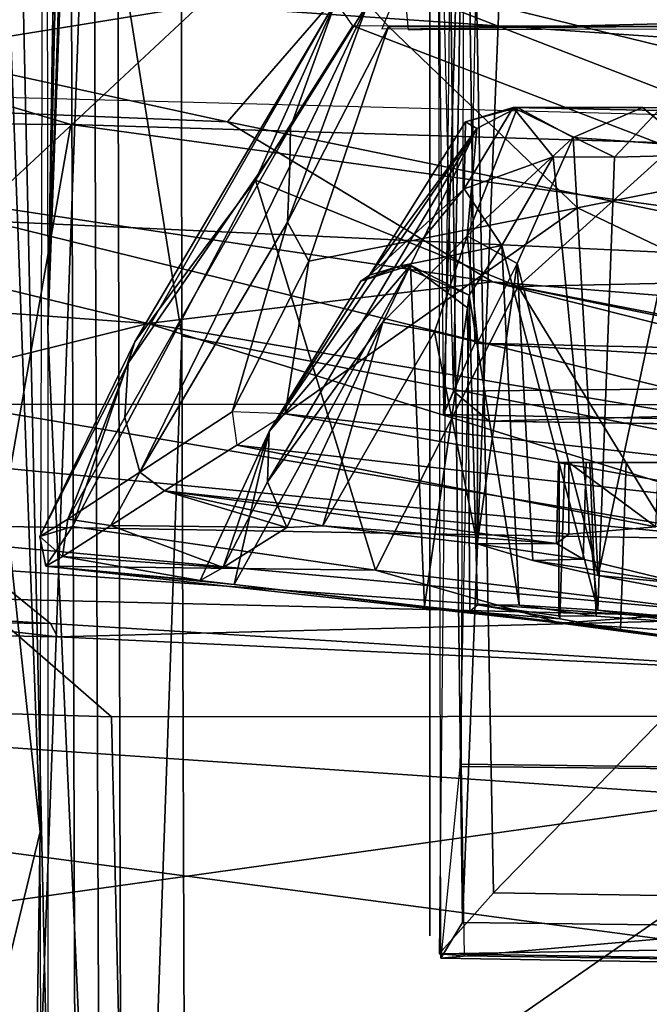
# Model space of a CAD drawing. Header units: millimetres. Extents: x -367 to 317, y -615 to 392.
# Tile 158 of 191: x 41 to 51, y 174 to 189. Entities that reach past the tile are written whole.
import ezdxf

# ---------------------------------------------------------------- set-up
doc = ezdxf.new("R2010")
doc.units = ezdxf.units.MM
doc.layers.add('Fbx_Root', color=7, linetype='Continuous', true_color=0x000000)
doc.styles.add('Default', font='arial.ttf')
doc.dimstyles.new('Default', dxfattribs={"dimscale": 10, "dimtxt": 2.5, "dimasz": 3, "dimexe": 1, "dimexo": 0.5, "dimgap": 0.8, "dimtad": 1, "dimtoh": 1, "dimzin": 1, "dimdsep": 46, "dimtxsty": 'Default', "dimcen": 2.5, "dimadec": 1, "dimazin": 1, "dimtfac": 1, "dimtdec": 4, "dimtix": 1, "dimtofl": 0, "dimtmove": 1, "dimatfit": 3, "dimfxl": 1, "dimtolj": 1, "dimtzin": 1, "dimarcsym": 0})

# ---------------------------------------------------------------- blocks, each defined once
blk = doc.blocks.new('*D1')
at = {"layer": 'Defpoints', "color": 0}
for p in [(-317.816, 295.28), (317.184, 295.28), (-317.816, -604.775)]:
    blk.add_point(p, dxfattribs=at)
at = {"layer": 'Fbx_Root', "color": 0, "lineweight": -2}
for p, q in [((-317.816, 290.28), (-317.816, -614.775)), ((317.184, 290.28), (317.184, -614.775)), ((287.184, -604.775), (-287.816, -604.775))]:
    blk.add_line(p, q, dxfattribs=at)
at = {"layer": 'Fbx_Root', "color": 0}
for points in [[(-287.816, -599.775), (-287.816, -609.775), (-317.816, -604.775)], [(287.184, -609.775), (287.184, -599.775), (317.184, -604.775)]]:
    blk.add_solid(points, dxfattribs=at)
at = {"layer": 'Fbx_Root', "color": 0, "insert": (-0.316, -584.012), "char_height": 25, "attachment_point": 5, "style": 'Default'}
blk.add_mtext('\\A1;635.00', dxfattribs=at)

msp = doc.modelspace()

# ---------------------------------------------------------------- linework, layer by layer
at = {"layer": 'Fbx_Root'}
for points in [[(41.323, 228.012, 331.41), (41.399, 184.236, 309.52), (41.81, 210.019, 339.319)], [(41.28, 176.342, 304.822), (41.384, 216.654, 325.733), (40.228, 204.705, 317.618)], [(41.778, 207.249, 336.478), (41.81, 210.019, 339.319), (41.399, 184.236, 309.52)], [(47.574, 174.358, 343.955), (47.506, 207.537, 359.298), (47.915, 174.918, 344.928)], [(48.537, 190.623, 351.906), (47.915, 174.918, 344.928), (47.506, 207.537, 359.298)], [(41.831, 203.675, 336.509), (41.778, 207.249, 336.478), (41.399, 184.236, 309.52)], [(39.078, 192.558, 306.426), (80.106, 206.025, 316.14), (79.701, 181.351, 303.354)], [(41.28, 176.342, 304.822), (40.228, 204.705, 317.618), (39.959, 188.685, 309.526)], [(47.862, 203.909, 322.091), (48.401, 175.382, 322.079), (76.2, 204.006, 321.667)], [(48.401, 175.382, 322.079), (77.352, 174.921, 321.669), (76.2, 204.006, 321.667)], [(48.401, 175.382, 322.079), (47.862, 203.909, 322.091), (47.549, 174.423, 322.857)], [(41.946, 200.985, 339.14), (41.831, 203.675, 336.509), (41.399, 184.236, 309.52)], [(43.505, 184.137, 353.25), (43.478, 202.835, 361.647), (42.499, 190.429, 354.816)], [(59.617, 180.964, 352.746), (62.761, 198.732, 360.974), (43.478, 202.835, 361.647), (43.505, 184.137, 353.25)], [(47.403, 192.044, 336.431), (47.403, 175.382, 323.095), (47.403, 202.232, 324.583)], [(42.398, 178.151, 652.65), (14.829, 202.138, 751.405), (-9.157, 179.697, 654.035)], [(42.398, 178.151, 652.65), (95.187, 178.201, 674.852), (67.235, 200.543, 754.98), (14.829, 202.138, 751.405)], [(105.92, 201.831, 450.044), (137.42, 179.928, 485.957), (39.993, 192.831, 477.345)], [(42.499, 190.429, 354.816), (42.038, 201.615, 343.259), (41.399, 184.236, 309.52), (42.58, 157.796, 342.338)], [(42.038, 201.615, 343.259), (41.946, 200.985, 339.14), (41.399, 184.236, 309.52)], [(-49.223, 190.262, 374.267), (44.718, 200.378, 374.345), (69.15, 187.137, 374.949)], [(90.704, 185.957, 421.541), (44.718, 200.378, 374.345), (24.542, 192.624, 419.33)], [(44.718, 200.378, 374.345), (90.704, 185.957, 421.541), (95.115, 194.306, 375.462)], [(95.115, 194.306, 375.462), (69.15, 187.137, 374.949), (44.718, 200.378, 374.345)], [(262.031, 200.251, 77.066), (261.864, 199.266, 96.889), (20.397, 29.818, 150.584), (134.105, 110.737, 100.651)], [(41.899, 149.262, 308.274), (40.725, 149.078, 307.767), (40.774, 200.188, 324.924)], [(41.742, 199.704, 325.199), (41.899, 149.262, 308.274), (40.774, 200.188, 324.924)], [(41.742, 199.704, 325.199), (42.114, 195.448, 338.417), (42.308, 144.848, 321.522), (41.899, 149.262, 308.274)], [(261.864, 199.266, 96.889), (181.087, 142.075, 120.829), (20.397, 29.818, 150.584)], [(45.821, 194.886, 365.111), (36.217, 186.992, 361.563), (-0.101, 188.927, 361.607), (-0.301, 197.671, 365.402)], [(75.975, 196.642, 317.172), (47.957, 194.425, 316.502), (48.106, 184.024, 311.362), (76.509, 183.387, 310.584)], [(47.403, 196.479, 352.77), (47.403, 174.706, 343.327), (47.403, 191.174, 342.162)], [(42.114, 195.448, 338.417), (40.298, 195.654, 338.752), (40.261, 144.533, 321.69)], [(77.02, 183.561, 318.839), (47.771, 183.268, 318.371), (47.954, 194.13, 318.41), (76.506, 195.76, 318.835)], [(42.308, 144.848, 321.522), (42.114, 195.448, 338.417), (40.261, 144.533, 321.69)], [(104.091, 185.522, 376.377), (95.201, 190.44, 375.813), (24.031, 195.162, 374.331)], [(36.217, 186.992, 361.563), (45.821, 194.886, 365.111), (68.256, 179.096, 360.193)], [(95.303, 189.848, 366.942), (68.256, 179.096, 360.193), (45.821, 194.886, 365.111)], [(47.496, 194.949, 317.557), (47.618, 182.905, 311.842), (47.957, 194.425, 316.502)], [(47.954, 194.13, 318.41), (47.771, 183.268, 318.371), (47.496, 194.949, 317.557)], [(47.618, 182.905, 311.842), (48.106, 184.024, 311.362), (47.957, 194.425, 316.502)], [(78.157, 177.026, 337.857), (47.898, 177.407, 337.405), (47.94, 192.422, 337.421), (77.462, 192.912, 337.839)], [(39.993, 192.831, 477.345), (116.638, 172.47, 516.367), (15.004, 179.434, 520.323)], [(137.42, 179.928, 485.957), (116.638, 172.47, 516.367), (39.993, 192.831, 477.345)], [(24.542, 192.624, 419.33), (-27.035, 187.969, 423.747), (41.763, 187.46, 424.1)], [(90.704, 185.957, 421.541), (24.542, 192.624, 419.33), (41.763, 187.46, 424.1)], [(38.638, 169.532, 295.144), (39.078, 192.558, 306.426), (79.701, 181.351, 303.354), (80.751, 160.833, 294.228)], [(52.979, 188.703, 541.653), (43.78, 189.334, 541.9), (44.783, 192.632, 538.702)], [(59.395, 192.06, 537.844), (52.979, 188.703, 541.653), (44.783, 192.632, 538.702)], [(77.58, 192.54, 340.72), (48.172, 192.064, 341.186), (47.875, 177.37, 341.142), (78.256, 177.052, 340.703)], [(44.221, 187.503, 621.914), (46.271, 189.869, 625.087), (23.816, 191.964, 625.689)], [(44.221, 187.503, 621.914), (23.816, 191.964, 625.689), (26.98, 188.208, 621.493)], [(47.403, 175.382, 323.095), (47.403, 192.044, 336.431), (47.403, 175.783, 336.075)], [(77.763, 191.204, 352.588), (78.568, 174.547, 345.282), (47.915, 174.918, 344.928), (48.537, 190.623, 351.906)], [(43.78, 189.334, 541.9), (28.919, 186.925, 545.9), (29.128, 190.464, 541.344)], [(42.499, 190.429, 354.816), (42.58, 157.796, 342.338), (43.505, 184.137, 353.25)], [(61.635, 183.911, 619.719), (46.271, 189.869, 625.087), (44.221, 187.503, 621.914)], [(62.463, 185.899, 622.928), (57.933, 189.284, 626.062), (46.271, 189.869, 625.087)], [(61.635, 183.911, 619.719), (62.463, 185.899, 622.928), (46.271, 189.869, 625.087)], [(208.854, 131.177, 90.294), (287.189, 189.615, 74.337), (34.467, 4.457, 147.586)], [(287.189, 189.615, 74.337), (172.593, 112.085, 133.258), (34.467, 4.457, 147.586)], [(46.917, 189.62, 574.233), (46.647, 188.967, 573.979), (64.426, 189.117, 574.176)], [(43.78, 189.334, 541.9), (40.165, 185.957, 547.159), (28.919, 186.925, 545.9)], [(40.165, 185.957, 547.159), (43.78, 189.334, 541.9), (52.979, 188.703, 541.653), (52.747, 185.374, 546.816)], [(45.924, 189.394, 574.882), (42.664, 183.709, 577.181), (42.764, 184.043, 571.797)], [(45.924, 189.394, 574.882), (45.212, 187.422, 589.088), (42.664, 183.709, 577.181)], [(44.661, 186.586, 572.446), (45.924, 189.394, 574.882), (42.764, 184.043, 571.797)], [(44.661, 186.586, 572.446), (46.19, 189.01, 574.038), (45.924, 189.394, 574.882)], [(45.204, 186.806, 596.796), (46.428, 189.365, 597.969), (45.164, 185.924, 601.109)], [(45.164, 185.924, 601.109), (46.428, 189.365, 597.969), (46.754, 189, 598.896)], [(45.204, 186.806, 596.796), (45.212, 187.422, 589.088), (46.428, 189.365, 597.969)], [(45.924, 189.394, 574.882), (46.428, 189.365, 597.969), (45.212, 187.422, 589.088)], [(64.048, 189.353, 598.581), (47.064, 188.949, 598.91), (47.026, 189.39, 598.622)], [(64.048, 189.353, 598.581), (63.917, 188.989, 598.79), (47.064, 188.949, 598.91)], [(51.199, 187.091, 572.621), (46.19, 189.01, 574.038), (44.661, 186.586, 572.446), (48.79, 184.913, 571.341)], [(45.164, 185.924, 601.109), (46.754, 189, 598.896), (45.499, 185.312, 602.191)], [(45.499, 185.312, 602.191), (46.754, 189, 598.896), (49.722, 186.153, 601.534)], [(59.306, 188.994, 574.039), (46.19, 189.01, 574.038), (51.199, 187.091, 572.621)], [(63.989, 188.985, 598.761), (49.722, 186.153, 601.534), (46.754, 189, 598.896)], [(63.989, 188.985, 598.761), (53.336, 184.43, 602.778), (49.722, 186.153, 601.534)], [(41.28, 176.342, 304.822), (39.959, 188.685, 309.526), (39.74, 170.006, 300.66)], [(42.968, 184.335, 616.253), (26.98, 188.208, 621.493), (25.768, 185.599, 616.974)], [(48.385, 184.989, 618.461), (44.221, 187.503, 621.914), (26.98, 188.208, 621.493)], [(42.968, 184.335, 616.253), (48.385, 184.989, 618.461), (26.98, 188.208, 621.493)], [(-27.035, 187.969, 423.747), (-28.47, 141.174, 425.957), (33.522, 140.578, 426.206), (41.763, 187.46, 424.1)], [(47.96, 187.502, 581.522), (48.709, 187.731, 580.965), (47.943, 186.449, 579.726)], [(48.709, 187.731, 580.965), (49.337, 186.954, 580.67), (47.943, 186.449, 579.726)], [(48.778, 187.728, 590.509), (48.709, 187.731, 580.965), (47.96, 187.502, 581.522)], [(48.139, 187.398, 590.248), (48.778, 187.728, 590.509), (47.96, 187.502, 581.522)], [(49.651, 187.256, 590.608), (48.778, 187.728, 590.509), (47.99, 185.709, 592.094)], [(48.778, 187.728, 590.509), (48.139, 187.398, 590.248), (47.99, 185.709, 592.094)], [(48.778, 187.728, 590.509), (50.745, 187.727, 588.677), (48.709, 187.731, 580.965)], [(50.745, 187.727, 588.677), (53.348, 187.725, 587.461), (48.709, 187.731, 580.965)], [(48.709, 187.731, 580.965), (53.348, 187.725, 587.461), (50.993, 187.68, 583.053)], [(50.304, 186.947, 581.799), (48.709, 187.731, 580.965), (50.993, 187.68, 583.053)], [(48.709, 187.731, 580.965), (50.304, 186.947, 581.799), (49.337, 186.954, 580.67)], [(48.778, 187.728, 590.509), (49.651, 187.256, 590.608), (50.745, 187.727, 588.677)], [(49.651, 187.256, 590.608), (51.479, 187.127, 589.052), (50.745, 187.727, 588.677)], [(51.52, 186.977, 582.738), (50.304, 186.947, 581.799), (50.993, 187.68, 583.053)], [(51.479, 187.127, 589.052), (53.348, 187.725, 587.461), (50.745, 187.727, 588.677)], [(41.763, 187.46, 424.1), (33.522, 140.578, 426.206), (93.813, 128.525, 428.621), (108.64, 178.236, 426.744)], [(108.64, 178.236, 426.744), (90.704, 185.957, 421.541), (41.763, 187.46, 424.1)], [(48.385, 184.989, 618.461), (61.635, 183.911, 619.719), (44.221, 187.503, 621.914)], [(48.139, 187.398, 590.248), (47.96, 187.502, 581.522), (46.455, 185.092, 578.62)], [(47.943, 186.449, 579.726), (46.455, 185.092, 578.62), (47.96, 187.502, 581.522)], [(42.611, 182.857, 584.861), (45.212, 187.422, 589.088), (45.204, 186.806, 596.796), (42.843, 181.996, 593.674)], [(45.212, 187.422, 589.088), (42.611, 182.857, 584.861), (42.664, 183.709, 577.181)], [(48.139, 187.398, 590.248), (44.877, 182.636, 573.734), (44.852, 181.846, 583.358)], [(48.139, 187.398, 590.248), (44.852, 181.846, 583.358), (46.662, 184.355, 593.122)], [(48.139, 187.398, 590.248), (46.455, 185.092, 578.62), (44.877, 182.636, 573.734)], [(47.99, 185.709, 592.094), (48.139, 187.398, 590.248), (46.662, 184.355, 593.122)], [(48.771, 185.279, 592.058), (49.651, 187.256, 590.608), (47.99, 185.709, 592.094)], [(48.771, 185.279, 592.058), (50.046, 180.37, 590.399), (49.651, 187.256, 590.608)], [(49.651, 187.256, 590.608), (50.046, 180.37, 590.399), (51.479, 187.127, 589.052)], [(51.598, 180.081, 589.148), (51.479, 187.127, 589.052), (50.046, 180.37, 590.399)], [(36.217, 186.992, 361.563), (68.256, 179.096, 360.193), (31.268, 173.921, 357.084)], [(51.199, 187.091, 572.621), (48.79, 184.913, 571.341), (55.005, 185.051, 571.488)], [(50.039, 179.825, 581.363), (50.304, 186.947, 581.799), (51.52, 186.977, 582.738), (51.582, 179.689, 582.625)], [(48.535, 185.557, 579.33), (47.943, 186.449, 579.726), (49.337, 186.954, 580.67)], [(49.337, 186.954, 580.67), (50.039, 179.825, 581.363), (48.535, 185.557, 579.33)], [(49.337, 186.954, 580.67), (50.304, 186.947, 581.799), (50.039, 179.825, 581.363)], [(45.164, 185.924, 601.109), (42.843, 181.996, 593.674), (45.204, 186.806, 596.796)], [(44.661, 186.586, 572.446), (41.786, 181.142, 569.769), (46.548, 180.458, 569.064)], [(41.786, 181.142, 569.769), (44.661, 186.586, 572.446), (42.764, 184.043, 571.797)], [(46.548, 180.458, 569.064), (48.79, 184.913, 571.341), (44.661, 186.586, 572.446)], [(46.942, 185.242, 577.819), (46.455, 185.092, 578.62), (47.943, 186.449, 579.726)], [(48.535, 185.557, 579.33), (46.942, 185.242, 577.819), (47.943, 186.449, 579.726)], [(45.128, 182.911, 604.13), (49.722, 186.153, 601.534), (53.336, 184.43, 602.778), (53.074, 182.027, 604.595)], [(45.499, 185.312, 602.191), (49.722, 186.153, 601.534), (45.128, 182.911, 604.13)], [(40.165, 185.957, 547.159), (52.747, 185.374, 546.816), (52.468, 183.057, 552.083), (39.921, 183.064, 553.976)], [(44.297, 182.947, 603.446), (42.843, 181.996, 593.674), (45.164, 185.924, 601.109)], [(45.499, 185.312, 602.191), (44.297, 182.947, 603.446), (45.164, 185.924, 601.109)], [(35.745, 182.538, 610.223), (42.968, 184.335, 616.253), (25.768, 185.599, 616.974)], [(46.662, 184.355, 593.122), (47.472, 184.204, 593.635), (47.99, 185.709, 592.094)], [(47.472, 184.204, 593.635), (48.157, 184.039, 593.433), (47.99, 185.709, 592.094)], [(48.771, 185.279, 592.058), (47.99, 185.709, 592.094), (48.157, 184.039, 593.433)], [(48.02, 184.781, 577.476), (46.942, 185.242, 577.819), (48.535, 185.557, 579.33)], [(48.02, 184.781, 577.476), (48.535, 185.557, 579.33), (48.807, 179.905, 579.601)], [(48.807, 179.905, 579.601), (48.535, 185.557, 579.33), (50.039, 179.825, 581.363)], [(44.297, 182.947, 603.446), (45.499, 185.312, 602.191), (45.128, 182.911, 604.13)], [(48.145, 180.869, 593.618), (48.771, 185.279, 592.058), (48.157, 184.039, 593.433)], [(48.771, 185.279, 592.058), (48.145, 180.869, 593.618), (49.02, 180.61, 591.814)], [(50.046, 180.37, 590.399), (48.771, 185.279, 592.058), (49.02, 180.61, 591.814)], [(47.098, 185.25, 574.474), (47.32, 179.886, 571.635), (44.325, 180.229, 571.955)], [(44.325, 180.229, 571.955), (44.877, 182.636, 573.734), (47.098, 185.25, 574.474)], [(47.098, 185.25, 574.474), (44.877, 182.636, 573.734), (46.319, 184.998, 574.863)], [(47.098, 185.25, 574.474), (46.319, 184.998, 574.863), (46.942, 185.242, 577.819)], [(46.455, 185.092, 578.62), (46.942, 185.242, 577.819), (46.319, 184.998, 574.863)], [(46.942, 185.242, 577.819), (48.02, 184.781, 577.476), (47.098, 185.25, 574.474)], [(47.992, 184.577, 574.725), (47.098, 185.25, 574.474), (48.02, 184.781, 577.476)], [(47.32, 179.886, 571.635), (47.098, 185.25, 574.474), (47.992, 184.577, 574.725)], [(66.94, 180.287, 612.598), (48.385, 184.989, 618.461), (42.968, 184.335, 616.253)], [(46.455, 185.092, 578.62), (46.319, 184.998, 574.863), (44.877, 182.636, 573.734)], [(90.763, 176.764, 613.305), (61.635, 183.911, 619.719), (48.385, 184.989, 618.461)], [(86.654, 177.139, 611.512), (90.763, 176.764, 613.305), (48.385, 184.989, 618.461)], [(86.654, 177.139, 611.512), (48.385, 184.989, 618.461), (66.94, 180.287, 612.598)], [(48.79, 184.913, 571.341), (51.914, 179.804, 568.693), (55.005, 185.051, 571.488)], [(48.79, 184.913, 571.341), (46.548, 180.458, 569.064), (51.914, 179.804, 568.693)], [(47.992, 184.577, 574.725), (48.02, 184.781, 577.476), (48.148, 179.911, 577.637), (48.028, 179.805, 572.296)], [(48.148, 179.911, 577.637), (48.02, 184.781, 577.476), (48.807, 179.905, 579.601)], [(48.028, 179.805, 572.296), (47.32, 179.886, 571.635), (47.992, 184.577, 574.725)], [(46.662, 184.355, 593.122), (44.852, 181.846, 583.358), (45.152, 181.124, 592.753)], [(45.152, 181.124, 592.753), (45.722, 181.151, 593.614), (46.662, 184.355, 593.122)], [(47.472, 184.204, 593.635), (46.662, 184.355, 593.122), (45.722, 181.151, 593.614)], [(54.611, 180.722, 608.7), (42.968, 184.335, 616.253), (35.745, 182.538, 610.223)], [(41.4, 157.488, 297.246), (42.184, 139.32, 319.925), (42.58, 157.796, 342.338), (41.399, 184.236, 309.52)], [(54.611, 180.722, 608.7), (66.94, 180.287, 612.598), (42.968, 184.335, 616.253)], [(47.472, 184.204, 593.635), (45.722, 181.151, 593.614), (48.145, 180.869, 593.618)], [(47.472, 184.204, 593.635), (48.145, 180.869, 593.618), (48.157, 184.039, 593.433)], [(42.664, 183.709, 577.181), (41.273, 180.983, 570.572), (42.764, 184.043, 571.797)], [(41.786, 181.142, 569.769), (42.764, 184.043, 571.797), (41.273, 180.983, 570.572)], [(43.553, 169.792, 347.658), (43.505, 184.137, 353.25), (42.58, 157.796, 342.338)], [(43.505, 184.137, 353.25), (43.553, 169.792, 347.658), (59.617, 180.964, 352.746)], [(76.2, 182.373, 311.685), (48.106, 184.024, 311.362), (47.618, 182.905, 311.842)], [(76.509, 183.387, 310.584), (48.106, 184.024, 311.362), (76.2, 182.373, 311.685)], [(41.714, 181.257, 581.106), (41.273, 180.983, 570.572), (42.664, 183.709, 577.181)], [(42.664, 183.709, 577.181), (42.611, 182.857, 584.861), (41.714, 181.257, 581.106)], [(77.02, 183.561, 318.839), (48.334, 182.799, 317.605), (47.771, 183.268, 318.371)], [(48.334, 182.799, 317.605), (77.02, 183.561, 318.839), (76.737, 182.392, 317.895)], [(48.334, 182.799, 317.605), (47.618, 182.905, 311.842), (47.771, 183.268, 318.371)], [(52.504, 180.936, 559.635), (36.486, 181.218, 561.641), (39.921, 183.064, 553.976)], [(52.468, 183.057, 552.083), (52.504, 180.936, 559.635), (39.921, 183.064, 553.976)], [(42.843, 181.996, 593.674), (41.714, 181.257, 581.106), (42.611, 182.857, 584.861)], [(44.368, 182.42, 604.019), (43.231, 181.701, 596.573), (42.843, 181.996, 593.674), (44.297, 182.947, 603.446)], [(44.368, 182.42, 604.019), (45.128, 182.911, 604.13), (54.046, 181.322, 604.716)], [(53.074, 182.027, 604.595), (54.046, 181.322, 604.716), (45.128, 182.911, 604.13)], [(76.2, 182.373, 311.685), (47.618, 182.905, 311.842), (48.334, 182.799, 317.605)], [(48.334, 182.799, 317.605), (76.737, 182.392, 317.895), (76.2, 182.373, 311.685)], [(35.745, 182.538, 610.223), (40.376, 180.475, 601.586), (54.954, 179.438, 601.517), (54.611, 180.722, 608.7)], [(44.325, 180.229, 571.955), (43.795, 180.292, 572.599), (44.877, 182.636, 573.734)], [(44.152, 180.495, 581.484), (44.877, 182.636, 573.734), (43.795, 180.292, 572.599)], [(44.877, 182.636, 573.734), (44.152, 180.495, 581.484), (44.852, 181.846, 583.358)], [(44.368, 182.42, 604.019), (50.954, 181.136, 599.835), (49.585, 181.02, 597.096), (43.231, 181.701, 596.573)], [(54.046, 181.322, 604.716), (50.954, 181.136, 599.835), (44.368, 182.42, 604.019)], [(49.391, 180.877, 595.3), (49.424, 182.139, 595.12), (49.855, 182.148, 593.177), (49.81, 180.628, 593.172)], [(49.585, 181.02, 597.096), (49.583, 182.147, 597.1), (49.424, 182.139, 595.12), (49.391, 180.877, 595.3)], [(49.855, 182.148, 593.177), (49.424, 182.139, 595.12), (49.583, 182.147, 597.1)], [(49.43, 179.74, 577.061), (49.435, 182.148, 576.697), (49.522, 182.148, 575.009), (49.443, 179.689, 575.094)], [(49.917, 182.141, 578.764), (49.435, 182.148, 576.697), (49.43, 179.74, 577.061), (50.014, 179.734, 579.031)], [(49.435, 182.148, 576.697), (51.483, 182.147, 580.914), (54.173, 182.148, 577.266), (53.909, 182.149, 575.955)], [(54.205, 182.148, 575.269), (50.488, 182.147, 572.67), (49.435, 182.148, 576.697), (53.909, 182.149, 575.955)], [(49.522, 182.148, 575.009), (49.435, 182.148, 576.697), (50.488, 182.147, 572.67)], [(49.435, 182.148, 576.697), (49.917, 182.141, 578.764), (51.483, 182.147, 580.914)], [(49.443, 179.689, 575.094), (49.522, 182.148, 575.009), (50.488, 182.147, 572.67), (50.397, 179.524, 572.752)], [(50.993, 182.149, 599.729), (53.861, 182.149, 595.537), (49.855, 182.148, 593.177), (49.583, 182.147, 597.1)], [(50.993, 182.149, 599.729), (49.583, 182.147, 597.1), (50.954, 181.136, 599.835)], [(49.585, 181.02, 597.096), (50.954, 181.136, 599.835), (49.583, 182.147, 597.1)], [(49.81, 180.628, 593.172), (49.855, 182.148, 593.177), (51.4, 182.146, 590.922), (51.4, 180.242, 590.919)], [(54.436, 182.148, 594.212), (51.4, 182.146, 590.922), (49.855, 182.148, 593.177), (53.861, 182.149, 595.537)], [(51.483, 182.147, 580.914), (49.917, 182.141, 578.764), (50.014, 179.734, 579.031), (51.501, 179.623, 580.935)], [(50.397, 179.524, 572.752), (50.488, 182.147, 572.67), (52.436, 182.148, 570.956), (52.064, 179.299, 571.114)], [(50.488, 182.147, 572.67), (54.205, 182.148, 575.269), (57.896, 182.149, 570.591), (52.436, 182.148, 570.956)], [(42.843, 181.996, 593.674), (42.388, 181.156, 589.312), (41.714, 181.257, 581.106)], [(42.388, 181.156, 589.312), (42.843, 181.996, 593.674), (43.231, 181.701, 596.573)], [(44.852, 181.846, 583.358), (44.152, 180.495, 581.484), (45.152, 181.124, 592.753)], [(43.231, 181.701, 596.573), (45.152, 181.124, 592.753), (42.388, 181.156, 589.312)], [(43.231, 181.701, 596.573), (49.585, 181.02, 597.096), (49.391, 180.877, 595.3)], [(45.152, 181.124, 592.753), (43.231, 181.701, 596.573), (45.722, 181.151, 593.614)], [(49.391, 180.877, 595.3), (45.722, 181.151, 593.614), (43.231, 181.701, 596.573)], [(41.714, 181.257, 581.106), (41.632, 180.669, 579.411), (41.273, 180.983, 570.572)], [(41.632, 180.669, 579.411), (41.714, 181.257, 581.106), (42.388, 181.156, 589.312)], [(52.96, 179.701, 566.954), (35.251, 180.131, 569.08), (36.486, 181.218, 561.641)], [(52.504, 180.936, 559.635), (52.96, 179.701, 566.954), (36.486, 181.218, 561.641)], [(41.273, 180.983, 570.572), (41.369, 180.52, 569.776), (41.786, 181.142, 569.769)], [(41.786, 181.142, 569.769), (41.369, 180.52, 569.776), (46.548, 180.458, 569.064)], [(42.388, 181.156, 589.312), (44.152, 180.495, 581.484), (41.632, 180.669, 579.411)], [(44.152, 180.495, 581.484), (42.388, 181.156, 589.312), (45.152, 181.124, 592.753)], [(45.722, 181.151, 593.614), (49.391, 180.877, 595.3), (48.145, 180.869, 593.618)], [(41.632, 180.669, 579.411), (41.369, 180.52, 569.776), (41.273, 180.983, 570.572)], [(59.617, 180.964, 352.746), (43.553, 169.792, 347.658), (81.385, 162.078, 346.508)], [(49.81, 180.628, 593.172), (48.145, 180.869, 593.618), (49.391, 180.877, 595.3)], [(48.145, 180.869, 593.618), (49.81, 180.628, 593.172), (49.02, 180.61, 591.814)], [(41.632, 180.669, 579.411), (43.795, 180.292, 572.599), (41.369, 180.52, 569.776)], [(43.795, 180.292, 572.599), (41.632, 180.669, 579.411), (44.152, 180.495, 581.484)], [(51.4, 180.242, 590.919), (49.02, 180.61, 591.814), (49.81, 180.628, 593.172)], [(41.439, 179.617, 592.579), (26.786, 180.495, 597.6), (25.784, 179.817, 587.133)], [(41.439, 179.617, 592.579), (40.376, 180.475, 601.586), (26.786, 180.495, 597.6)], [(40.376, 180.475, 601.586), (41.439, 179.617, 592.579), (56.695, 178.676, 592.313), (54.954, 179.438, 601.517)], [(44.325, 180.229, 571.955), (41.369, 180.52, 569.776), (43.795, 180.292, 572.599)], [(41.369, 180.52, 569.776), (44.325, 180.229, 571.955), (49.453, 179.624, 568.789)], [(49.453, 179.624, 568.789), (46.548, 180.458, 569.064), (41.369, 180.52, 569.776)], [(49.02, 180.61, 591.814), (51.4, 180.242, 590.919), (50.046, 180.37, 590.399)], [(46.548, 180.458, 569.064), (49.453, 179.624, 568.789), (51.914, 179.804, 568.693)], [(50.046, 180.37, 590.399), (51.4, 180.242, 590.919), (51.598, 180.081, 589.148)], [(47.32, 179.886, 571.635), (49.453, 179.624, 568.789), (44.325, 180.229, 571.955)], [(35.251, 180.131, 569.08), (41.553, 179.407, 577.783), (26.434, 179.707, 577.679)], [(52.96, 179.701, 566.954), (41.553, 179.407, 577.783), (35.251, 180.131, 569.08)], [(48.028, 179.805, 572.296), (49.453, 179.624, 568.789), (47.32, 179.886, 571.635)], [(48.148, 179.911, 577.637), (49.443, 179.689, 575.094), (48.028, 179.805, 572.296)], [(49.443, 179.689, 575.094), (48.148, 179.911, 577.637), (49.43, 179.74, 577.061)], [(48.148, 179.911, 577.637), (48.807, 179.905, 579.601), (50.014, 179.734, 579.031), (49.43, 179.74, 577.061)], [(48.807, 179.905, 579.601), (50.039, 179.825, 581.363), (51.501, 179.623, 580.935), (50.014, 179.734, 579.031)], [(25.784, 179.817, 587.133), (26.434, 179.707, 577.679), (41.553, 179.407, 577.783), (41.439, 179.617, 592.579)], [(52.96, 179.701, 566.954), (53.732, 178.838, 577.538), (41.553, 179.407, 577.783)], [(49.453, 179.624, 568.789), (48.028, 179.805, 572.296), (50.397, 179.524, 572.752), (52.064, 179.299, 571.114)], [(50.397, 179.524, 572.752), (48.028, 179.805, 572.296), (49.443, 179.689, 575.094)], [(51.914, 179.804, 568.693), (49.453, 179.624, 568.789), (57.423, 179.104, 568.649)], [(51.582, 179.689, 582.625), (51.501, 179.623, 580.935), (50.039, 179.825, 581.363)], [(-9.157, 179.697, 654.035), (-9.516, 173.423, 604.872), (42.573, 170.771, 589.806), (42.398, 178.151, 652.65)], [(41.553, 179.407, 577.783), (53.732, 178.838, 577.538), (56.695, 178.676, 592.313), (41.439, 179.617, 592.579)], [(49.453, 179.624, 568.789), (53.481, 179.106, 570.443), (57.733, 178.524, 568.611)], [(53.481, 179.106, 570.443), (49.453, 179.624, 568.789), (52.064, 179.299, 571.114)], [(57.733, 178.524, 568.611), (57.423, 179.104, 568.649), (49.453, 179.624, 568.789)], [(94.536, 168.889, 545.409), (7.046, 173.126, 563.108), (15.004, 179.434, 520.323)], [(116.638, 172.47, 516.367), (94.536, 168.889, 545.409), (15.004, 179.434, 520.323)], [(69.412, 165.371, 356.239), (43.481, 158.407, 353.85), (31.268, 173.921, 357.084), (68.256, 179.096, 360.193)], [(42.398, 178.151, 652.65), (42.573, 170.771, 589.806), (97.748, 168.101, 619.261), (95.187, 178.201, 674.852)], [(47.945, 174.392, 334.666), (47.898, 177.407, 337.405), (78.157, 177.026, 337.857), (78.08, 173.959, 334.868)], [(47.875, 177.37, 341.142), (47.574, 174.358, 343.955), (78.256, 177.052, 340.703)], [(78.507, 173.839, 343.919), (78.256, 177.052, 340.703), (47.574, 174.358, 343.955)], [(40.765, 142.645, 289.453), (41.28, 176.342, 304.822), (39.74, 170.006, 300.66)], [(40.765, 142.645, 289.453), (41.41, 135.4, 288.122), (41.28, 176.342, 304.822)], [(48.401, 175.382, 322.079), (47.549, 174.423, 322.857), (77.352, 174.921, 321.669)], [(77.537, 173.957, 322.512), (77.352, 174.921, 321.669), (47.549, 174.423, 322.857)], [(78.568, 174.547, 345.282), (78.507, 173.839, 343.919), (47.574, 174.358, 343.955), (47.915, 174.918, 344.928)], [(-7.354, 174.881, 356.883), (31.268, 173.921, 357.084), (43.481, 158.407, 353.85), (-2.798, 160.672, 353.85)], [(47.945, 174.392, 334.666), (78.08, 173.959, 334.868), (77.537, 173.957, 322.512), (47.549, 174.423, 322.857)]]:
    msp.add_3dface(points, dxfattribs=at)

# ---------------------------------------------------------------- dimensions: what is measured, and where the dimension line sits
dim = msp.add_linear_dim(base=(-317.816, -604.775), p1=(317.184, 295.28), p2=(-317.816, 295.28), angle=180, dimstyle='Default', override={"dimscale": 10, "dimtxt": 2.5, "dimasz": 3, "dimexe": 1, "dimexo": 0.5, "dimgap": 0.8, "dimtad": 1, "dimtih": 0, "dimtoh": 0, "dimdec": 2, "dimlfac": 1, "dimzin": 1, "dimtxsty": 'Default', "dimsah": 0, "dimcen": 2.5, "dimadec": 1, "dimazin": 1, "dimtix": 0, "dimtmove": 0, "dimtzin": 1}, dxfattribs=at)
dim.commit()
dim.dimension.update_dxf_attribs({"geometry": '*D1', "text_midpoint": (-0.316, -584.012)})

doc.saveas('drawing.dxf')
